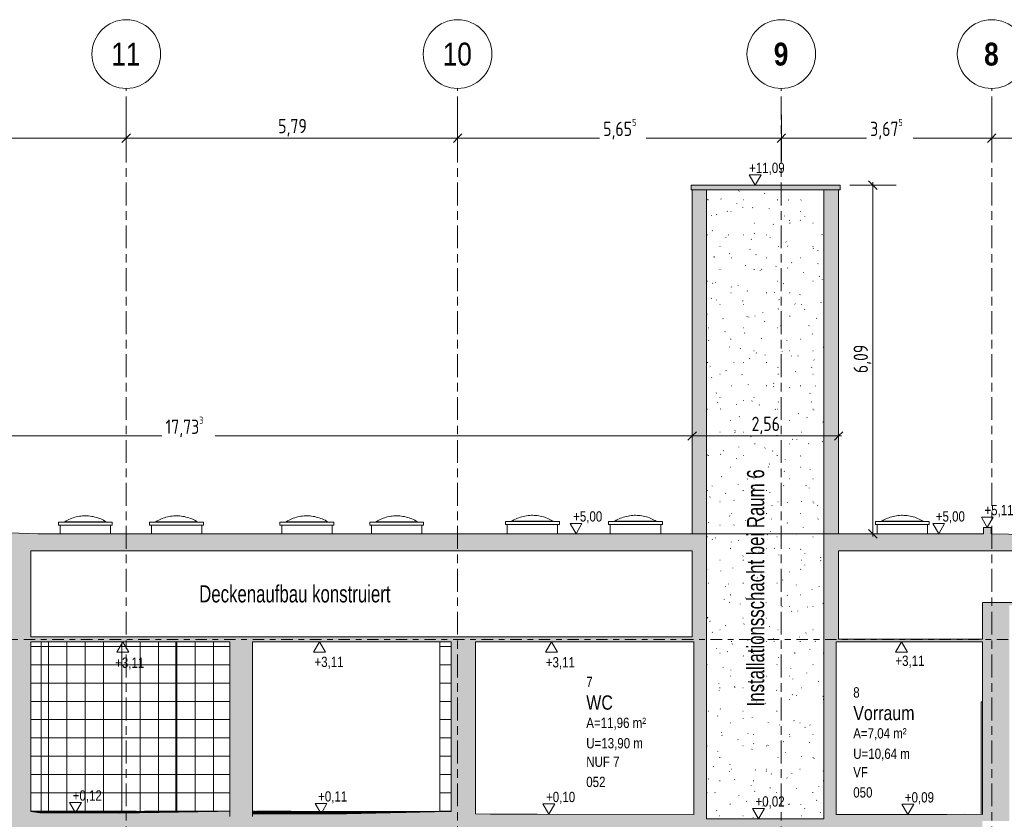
# Model space of a CAD drawing. Header units: metres. Extents: x 2 to 230, y -14 to 869.
# Tile 59 of 71: x 177 to 194, y -3 to 11. Entities that reach past the tile are written whole.
import ezdxf

# ---------------------------------------------------------------- set-up
doc = ezdxf.new("R2010")
doc.units = ezdxf.units.M
doc.linetypes.add('_Ebene_', pattern=[0.4, 0.2, -0.1, 0, -0.1])
doc.linetypes.add('_Rasterlinie_', pattern=[0.75, 0.4, -0.1, 0.15, -0.1])
for name, color, linetype, lineweight in [('A_Bem', 7, 'Continuous', 5), ('A_Bem-100', 7, 'Continuous', 5), ('A_Ebenen', 50, 'Continuous', 5), ('A_Fassade', 113, 'Continuous', 5), ('A_Fenster', 45, 'Continuous', 5), ('A_Geschossdecken', 7, 'Continuous', 5), ('A_Geschossdecken_Oberflächenschraffur', 7, 'Continuous', 5), ('A_Geschossdecken_Schraffur', 7, 'Continuous', 5), ('A_Hoehenkoten', 124, 'Continuous', 5), ('A_Linien_Feine Linien', 7, 'Continuous', 5), ('A_Notizen', 50, 'Continuous', 5), ('A_Raster', 128, 'Continuous', 5), ('A_Raum-Txt', 16, 'Continuous', 5), ('A_Wand', 244, 'Continuous', 5), ('A_Wand_Schraff', 1, 'Continuous', 5), ('A_Wände_Oberflächenschraffur', 244, 'Continuous', 5)]:
    doc.layers.add(name, color=color, linetype=linetype, lineweight=lineweight)
doc.styles.add('Arial', font='arial.ttf', dxfattribs={"width": 0.8, "height": 0.18})
doc.styles.add('Arial Narrow_B', font='txt', dxfattribs={"height": 0.4})
doc.styles.add('Arial_1', font='arial.ttf', dxfattribs={"width": 0.7, "height": 0.3})
doc.styles.add('Arial_B', font='txt', dxfattribs={"width": 0.8, "height": 0.25})
doc.styles.add('ISOCPEUR_1', font='isocpeur.ttf', dxfattribs={"width": 0.8, "height": 0.25})
doc.dimstyles.new('BLB-Standard_2_5_Aussen_maskiert_1', dxfattribs={"dimscale": 0.3048, "dimtxt": 0.248995, "dimasz": 0.492126, "dimexe": 1.32874, "dimexo": 0.0625, "dimgap": 0.032808, "dimtad": 1, "dimrnd": 0.001, "dimzin": 0, "dimdsep": 46, "dimtxsty": 'ISOCPEUR_1', "dimblk1": 'OBLIQUE', "dimblk2": 'OBLIQUE', "dimsah": 1, "dimcen": 0.09, "dimdle": 0.164042, "dimazin": 0, "dimtfac": 1, "dimtdec": 4, "dimtix": 1, "dimtmove": 0, "dimatfit": 3, "dimfxl": 1.32874, "dimfxlon": 1, "dimtvp": 1, "dimtfill": 1, "dimtolj": 1, "dimtzin": 0, "dimarcsym": 2})
pattern_1 = [(0, (178.00613, 18.796), (0, 0.32), []), (90, (178.00613, 18.796), (-0.32, 2e-17), [])]
pattern_2 = [(0, (178.006129, -2.678), (0, 0.007), []), (90, (178.00613, -2.678), (-0.32, 2e-17), [])]
pattern_3 = [(0.018, (178.013129, -2.679), (-2.199e-06, 0.007), []), (90, (178.01313, -2.679), (-0.32, 2e-17), [])]
pattern_4 = [(0.03, (178.017129, -2.669), (-2.618e-06, 0.005), []), (90, (178.01713, -2.669), (-0.32, 2e-17), [])]
pattern_5 = [(1.045, (178.398129, -2.675), (-3.64754e-05, 0.0019996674), []), (90, (178.39813, -2.675), (-0.32, -0.006), [])]
pattern_6 = [(359.498, (177.818129, -2.66), (7.009e-05, 0.007999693), []), (90, (177.81813, -2.66), (-0.32, 0.003), [])]
pattern_7 = [(0, (178.006129, -2.642), (0, 0.012), []), (90, (178.00613, -2.642), (-0.32, 2e-17), [])]
pattern_8 = [(0, (178.00613, 18.796), (0.813, 0.203), [0.007, -0.603, 0.007, -0.603, -3.251]), (0, (178.00613, 18.796), (0.813, 0.203), [-1.219, 0.007, -1.212, 0.007, -0.603, -1.422]), (0, (178.00613, 18.796), (0.813, 0.203), [-3.048, 0.007, -0.4, 0.007, -1.009]), (120, (178.31113, 18.897), (-0.5823032, 0.6025787), [0.007, -0.603, 0.007, -0.603, -3.251]), (120, (178.31113, 18.897), (-0.5823032, 0.6025787), [-1.219, 0.007, -1.212, 0.007, -0.603, -1.422]), (120, (178.31113, 18.897), (-0.5823032, 0.6025787), [-3.048, 0.007, -0.4, 0.007, -1.009]), (240, (178.41213, 19.304), (-0.2306968, -0.8055787), [0.007, -0.603, 0.007, -0.603, -3.251]), (240, (178.41213, 19.304), (-0.2306968, -0.8055787), [-1.219, 0.007, -1.212, 0.007, -0.603, -1.422]), (240, (178.41213, 19.304), (-0.2306968, -0.8055787), [-3.048, 0.007, -0.4, 0.007, -1.009])]

# ---------------------------------------------------------------- blocks, each defined once
blk = doc.blocks.new('Fassade - TU DF 1 - mit Panikstange - Fassade - TU DF 1 - mit Panikstange-8069940-H')
at = {"layer": 'A_Fassade', "color": 250, "lineweight": 9}
for p in [(0.632, -2.699), (0.658, -0.735)]:
    blk.add_line(p, (0.632, -0.735), dxfattribs=at)
blk = doc.blocks.new('FE Dachkuppel rund - Ø_880 _1000_-8070186-H')
at = {"layer": 'A_Fenster', "color": 250, "lineweight": 9}
for p, q in [((-1.102, 2.425), (-1.212, 2.419)), ((-1.212, 2.419), (-1.212, 2.365)), ((-1.212, 2.419), (-0.742, 2.419)), ((-1.1, 2.425), (-0.742, 2.425)), ((-0.742, 2.425), (-1.1, 2.425)), ((-0.742, 2.425), (-0.383, 2.425)), ((-0.383, 2.425), (-0.742, 2.425)), ((-0.742, 2.419), (-0.272, 2.419)), ((-0.272, 2.419), (-0.382, 2.425)), ((-0.272, 2.365), (-0.272, 2.419)), ((-1.212, 2.365), (-0.742, 2.365)), ((-1.182, 2.365), (-1.182, 2.205)), ((-0.742, 2.365), (-0.272, 2.365)), ((-0.302, 2.205), (-0.302, 2.365))]:
    blk.add_line(p, q, dxfattribs=at)
at = {"layer": 'A_Fenster', "color": 250, "lineweight": 9, "flags": 128}
for points in [[(-1.102, 2.425), (-1.078, 2.439), (-1.054, 2.452), (-1.029, 2.464), (-1.004, 2.475), (-0.979, 2.485), (-0.953, 2.494), (-0.926, 2.502), (-0.9, 2.508), (-0.873, 2.514), (-0.846, 2.519), (-0.819, 2.523), (-0.791, 2.525), (-0.764, 2.527), (-0.742, 2.527)], [(-0.742, 2.527), (-0.714, 2.526), (-0.687, 2.525), (-0.66, 2.522), (-0.632, 2.518), (-0.605, 2.513), (-0.579, 2.507), (-0.552, 2.5), (-0.526, 2.492), (-0.5, 2.483), (-0.475, 2.473), (-0.449, 2.462), (-0.425, 2.449), (-0.401, 2.436), (-0.382, 2.425)]]:
    blk.add_lwpolyline(points, dxfattribs=at)
blk = doc.blocks.new('FE Dachkuppel rund - Ø_880 _1000_-8070187-H')
at = {"layer": 'A_Fenster', "color": 250, "lineweight": 9}
for p, q in [((-5.764, 2.425), (-5.874, 2.419)), ((-5.874, 2.419), (-5.874, 2.365)), ((-5.874, 2.419), (-5.404, 2.419)), ((-5.762, 2.425), (-5.404, 2.425)), ((-5.404, 2.425), (-5.762, 2.425)), ((-5.404, 2.425), (-5.046, 2.425)), ((-5.046, 2.425), (-5.404, 2.425)), ((-5.404, 2.419), (-4.934, 2.419)), ((-4.934, 2.419), (-5.044, 2.425)), ((-4.934, 2.365), (-4.934, 2.419)), ((-5.874, 2.365), (-5.404, 2.365)), ((-5.844, 2.365), (-5.844, 2.205)), ((-5.404, 2.365), (-4.934, 2.365)), ((-4.964, 2.205), (-4.964, 2.365))]:
    blk.add_line(p, q, dxfattribs=at)
at = {"layer": 'A_Fenster', "color": 250, "lineweight": 9, "flags": 128}
for points in [[(-5.764, 2.425), (-5.74, 2.439), (-5.716, 2.452), (-5.691, 2.464), (-5.666, 2.475), (-5.641, 2.485), (-5.615, 2.494), (-5.588, 2.502), (-5.562, 2.508), (-5.535, 2.514), (-5.508, 2.519), (-5.481, 2.523), (-5.453, 2.525), (-5.426, 2.527), (-5.404, 2.527)], [(-5.404, 2.527), (-5.377, 2.526), (-5.349, 2.525), (-5.322, 2.522), (-5.295, 2.518), (-5.268, 2.513), (-5.241, 2.507), (-5.214, 2.5), (-5.188, 2.492), (-5.162, 2.483), (-5.137, 2.473), (-5.112, 2.462), (-5.087, 2.449), (-5.063, 2.436), (-5.044, 2.425)]]:
    blk.add_lwpolyline(points, dxfattribs=at)
blk = doc.blocks.new('FE Dachkuppel rund - Ø_880 _1000_-8070188-H')
at = {"layer": 'A_Fenster', "color": 250, "lineweight": 9}
for p, q in [((-9.936, 2.415), (-10.046, 2.409)), ((-10.046, 2.409), (-10.046, 2.355)), ((-10.046, 2.409), (-9.576, 2.409)), ((-9.935, 2.415), (-9.576, 2.415)), ((-9.576, 2.415), (-9.935, 2.415)), ((-9.576, 2.415), (-9.218, 2.415)), ((-9.218, 2.415), (-9.576, 2.415)), ((-9.576, 2.409), (-9.106, 2.409)), ((-9.106, 2.409), (-9.216, 2.415)), ((-9.106, 2.355), (-9.106, 2.409)), ((-10.046, 2.355), (-9.576, 2.355)), ((-10.016, 2.355), (-10.016, 2.205)), ((-9.576, 2.355), (-9.106, 2.355)), ((-9.136, 2.205), (-9.136, 2.355))]:
    blk.add_line(p, q, dxfattribs=at)
at = {"layer": 'A_Fenster', "color": 250, "lineweight": 9, "flags": 128}
for points in [[(-9.936, 2.415), (-9.912, 2.429), (-9.888, 2.442), (-9.864, 2.454), (-9.838, 2.465), (-9.813, 2.475), (-9.787, 2.484), (-9.761, 2.492), (-9.734, 2.498), (-9.707, 2.504), (-9.68, 2.509), (-9.653, 2.513), (-9.626, 2.515), (-9.598, 2.517), (-9.576, 2.517)], [(-9.576, 2.517), (-9.549, 2.516), (-9.521, 2.515), (-9.494, 2.512), (-9.467, 2.508), (-9.44, 2.503), (-9.413, 2.497), (-9.386, 2.49), (-9.36, 2.482), (-9.334, 2.473), (-9.309, 2.463), (-9.284, 2.452), (-9.259, 2.439), (-9.235, 2.426), (-9.216, 2.415)]]:
    blk.add_lwpolyline(points, dxfattribs=at)
blk = doc.blocks.new('FE Dachkuppel rund - Ø_880 _1000_-8070189-H')
at = {"layer": 'A_Fenster', "color": 250, "lineweight": 9}
for p, q in [((-11.505, 2.415), (-11.615, 2.409)), ((-11.615, 2.409), (-11.615, 2.355)), ((-11.615, 2.409), (-11.145, 2.409)), ((-11.503, 2.415), (-11.145, 2.415)), ((-11.145, 2.415), (-11.503, 2.415)), ((-11.145, 2.415), (-10.786, 2.415)), ((-10.786, 2.415), (-11.145, 2.415)), ((-11.145, 2.409), (-10.675, 2.409)), ((-10.675, 2.409), (-10.785, 2.415)), ((-10.675, 2.355), (-10.675, 2.409)), ((-11.615, 2.355), (-11.145, 2.355)), ((-11.585, 2.355), (-11.585, 2.205)), ((-11.145, 2.355), (-10.675, 2.355)), ((-10.705, 2.205), (-10.705, 2.355))]:
    blk.add_line(p, q, dxfattribs=at)
at = {"layer": 'A_Fenster', "color": 250, "lineweight": 9, "flags": 128}
for points in [[(-11.505, 2.415), (-11.481, 2.429), (-11.457, 2.442), (-11.432, 2.454), (-11.407, 2.465), (-11.382, 2.475), (-11.356, 2.484), (-11.329, 2.492), (-11.303, 2.498), (-11.276, 2.504), (-11.249, 2.509), (-11.222, 2.513), (-11.194, 2.515), (-11.167, 2.517), (-11.145, 2.517)], [(-11.145, 2.517), (-11.117, 2.516), (-11.09, 2.515), (-11.063, 2.512), (-11.035, 2.508), (-11.008, 2.503), (-10.982, 2.497), (-10.955, 2.49), (-10.929, 2.482), (-10.903, 2.473), (-10.878, 2.463), (-10.853, 2.452), (-10.828, 2.439), (-10.804, 2.426), (-10.785, 2.415)]]:
    blk.add_lwpolyline(points, dxfattribs=at)
blk = doc.blocks.new('FE Dachkuppel rund - Ø_880 _1000_-8070190-H')
at = {"layer": 'A_Fenster', "color": 250, "lineweight": 9}
for p, q in [((-15.375, 2.415), (-15.485, 2.409)), ((-15.485, 2.409), (-15.485, 2.355)), ((-15.485, 2.409), (-15.015, 2.409)), ((-15.373, 2.415), (-15.015, 2.415)), ((-15.015, 2.415), (-15.373, 2.415)), ((-15.015, 2.415), (-14.656, 2.415)), ((-14.656, 2.415), (-15.015, 2.415)), ((-15.015, 2.409), (-14.545, 2.409)), ((-14.545, 2.409), (-14.655, 2.415)), ((-14.545, 2.355), (-14.545, 2.409)), ((-15.485, 2.355), (-15.015, 2.355)), ((-15.455, 2.355), (-15.455, 2.205)), ((-15.015, 2.355), (-14.545, 2.355)), ((-14.575, 2.205), (-14.575, 2.355))]:
    blk.add_line(p, q, dxfattribs=at)
at = {"layer": 'A_Fenster', "color": 250, "lineweight": 9, "flags": 128}
for points in [[(-15.375, 2.415), (-15.351, 2.429), (-15.327, 2.442), (-15.302, 2.454), (-15.277, 2.465), (-15.251, 2.475), (-15.226, 2.484), (-15.199, 2.492), (-15.173, 2.498), (-15.146, 2.504), (-15.119, 2.509), (-15.092, 2.513), (-15.064, 2.515), (-15.037, 2.517), (-15.015, 2.517)], [(-15.015, 2.517), (-14.987, 2.516), (-14.96, 2.515), (-14.933, 2.512), (-14.905, 2.508), (-14.878, 2.503), (-14.852, 2.497), (-14.825, 2.49), (-14.799, 2.482), (-14.773, 2.473), (-14.747, 2.463), (-14.722, 2.452), (-14.698, 2.439), (-14.674, 2.426), (-14.655, 2.415)]]:
    blk.add_lwpolyline(points, dxfattribs=at)
blk = doc.blocks.new('Höhenkoten - leer-6237472-H')
at = {"layer": 'A_Hoehenkoten'}
for p, q in [((-20.06, -8.745), (-20.268, -8.745)), ((-20.164, -8.925), (-20.268, -8.745)), ((-20.164, -8.925), (-20.06, -8.745))]:
    blk.add_line(p, q, dxfattribs=at)
blk = doc.blocks.new('Raster - Raster-989695-H')
at = {"layer": 'A_Raster', "lineweight": 9}
blk.add_circle((28.608, 10.586), 0.6, dxfattribs=at)
blk = doc.blocks.new('DIMBLOCK156-H')
at = {"layer": 'A_Bem-100'}
for p, q in [((170.555, 4.318), (170.555, 3.508)), ((170.555, 3.913), (170.555, 4.318)), ((188.288, 4.318), (188.288, 3.508)), ((188.288, 3.913), (188.288, 4.318)), ((170.555, 3.913), (188.288, 3.913))]:
    blk.add_line(p, q, dxfattribs=at)
at = {"layer": 'A_Bem-100', "lineweight": 9}
for p, q in [((170.555, 3.913), (170.63, 3.988)), ((188.288, 3.913), (188.363, 3.988)), ((170.555, 3.913), (170.48, 3.838)), ((188.288, 3.913), (188.213, 3.838))]:
    blk.add_line(p, q, dxfattribs=at)
at = {"layer": 'A_Bem-100', "color": 0, "insert": (179.088, 4.249), "char_height": 0.25, "width": 0.80072, "attachment_point": 1, "line_spacing_factor": 1.149209, "style": 'ISOCPEUR_1', "bg_fill": 3, "box_fill_scale": 1.25, "bg_fill_color": 256, "bg_fill_true_color": 13158600, "bg_fill_transparency": 0}
blk.add_mtext('17,73\\A2\\H0.5x;\\S3^  ;\\H2x;', dxfattribs=at)
blk = doc.blocks.new('_Oblique')
at = {"color": 0, "linetype": 'ByBlock', "lineweight": -2}
blk.add_line((-0.5, -0.5), (0.5, 0.5), dxfattribs=at)
blk = doc.blocks.new('DIMBLOCK157-H')
at = {"layer": 'A_Bem-100'}
for p, q in [((188.288, 4.318), (188.288, 3.508)), ((188.288, 3.913), (188.288, 4.318)), ((190.848, 4.318), (190.848, 3.508)), ((190.848, 3.913), (190.848, 4.318)), ((188.288, 3.913), (190.898, 3.913))]:
    blk.add_line(p, q, dxfattribs=at)
at = {"layer": 'A_Bem-100', "lineweight": 9}
for p, q in [((188.288, 3.913), (188.363, 3.988)), ((190.848, 3.913), (190.923, 3.988)), ((188.288, 3.913), (188.213, 3.838)), ((190.848, 3.913), (190.773, 3.838))]:
    blk.add_line(p, q, dxfattribs=at)
at = {"layer": 'A_Bem-100', "color": 0, "insert": (189.327, 4.249), "char_height": 0.25, "width": 0.57664, "attachment_point": 1, "line_spacing_factor": 1.149209, "style": 'ISOCPEUR_1', "bg_fill": 3, "box_fill_scale": 1.25, "bg_fill_color": 256, "bg_fill_true_color": 13158600, "bg_fill_transparency": 0}
blk.add_mtext('2,56', dxfattribs=at)
blk = doc.blocks.new('DIMBLOCK164-H')
at = {"layer": 'A_Bem-100'}
for p, q in [((193.522, 8.712), (193.522, 9.522)), ((195.749, 8.712), (195.749, 9.522)), ((195.749, 9.117), (193.522, 9.117)), ((193.522, 9.117), (193.522, 8.712)), ((195.749, 9.117), (195.749, 8.712))]:
    blk.add_line(p, q, dxfattribs=at)
at = {"layer": 'A_Bem-100', "lineweight": 9}
for p, q in [((193.522, 9.117), (193.597, 9.192)), ((195.749, 9.117), (195.824, 9.192)), ((193.522, 9.117), (193.447, 9.042)), ((195.749, 9.117), (195.674, 9.042))]:
    blk.add_line(p, q, dxfattribs=at)
at = {"layer": 'A_Bem-100', "color": 0, "insert": (194.35, 9.453), "char_height": 0.25, "width": 0.68419, "attachment_point": 1, "line_spacing_factor": 1.149209, "style": 'ISOCPEUR_1', "bg_fill": 3, "box_fill_scale": 1.25, "bg_fill_color": 256, "bg_fill_true_color": 13158600, "bg_fill_transparency": 0}
blk.add_mtext('2,22\\A2\\H0.5x;\\S8^  ;\\H2x;', dxfattribs=at)
blk = doc.blocks.new('DIMBLOCK165-H')
at = {"layer": 'A_Bem-100'}
for p, q in [((189.847, 8.712), (189.847, 9.522)), ((193.522, 8.712), (193.522, 9.522)), ((193.522, 9.117), (189.847, 9.117)), ((189.847, 9.117), (189.847, 8.712)), ((193.522, 9.117), (193.522, 8.712))]:
    blk.add_line(p, q, dxfattribs=at)
at = {"layer": 'A_Bem-100', "lineweight": 9}
for p, q in [((189.847, 9.117), (189.922, 9.192)), ((193.522, 9.117), (193.597, 9.192)), ((189.847, 9.117), (189.772, 9.042)), ((193.522, 9.117), (193.447, 9.042))]:
    blk.add_line(p, q, dxfattribs=at)
at = {"layer": 'A_Bem-100', "color": 0, "insert": (191.399, 9.453), "char_height": 0.25, "width": 0.68419, "attachment_point": 1, "line_spacing_factor": 1.149209, "style": 'ISOCPEUR_1', "bg_fill": 3, "box_fill_scale": 1.25, "bg_fill_color": 256, "bg_fill_true_color": 13158600, "bg_fill_transparency": 0}
blk.add_mtext('3,67\\A2\\H0.5x;\\S5^  ;\\H2x;', dxfattribs=at)
blk = doc.blocks.new('DIMBLOCK166-H')
at = {"layer": 'A_Bem-100'}
for p, q in [((184.192, 8.712), (184.192, 9.522)), ((189.847, 8.712), (189.847, 9.522)), ((189.847, 9.117), (184.192, 9.117)), ((184.192, 9.117), (184.192, 8.712)), ((189.847, 9.117), (189.847, 8.712))]:
    blk.add_line(p, q, dxfattribs=at)
at = {"layer": 'A_Bem-100', "lineweight": 9}
for p, q in [((184.192, 9.117), (184.267, 9.192)), ((189.847, 9.117), (189.922, 9.192)), ((184.192, 9.117), (184.117, 9.042)), ((189.847, 9.117), (189.772, 9.042))]:
    blk.add_line(p, q, dxfattribs=at)
at = {"layer": 'A_Bem-100', "color": 0, "insert": (186.734, 9.453), "char_height": 0.25, "width": 0.68419, "attachment_point": 1, "line_spacing_factor": 1.149209, "style": 'ISOCPEUR_1', "bg_fill": 3, "box_fill_scale": 1.25, "bg_fill_color": 256, "bg_fill_true_color": 13158600, "bg_fill_transparency": 0}
blk.add_mtext('5,65\\A2\\H0.5x;\\S5^  ;\\H2x;', dxfattribs=at)
blk = doc.blocks.new('DIMBLOCK167-H')
at = {"layer": 'A_Bem-100'}
for p, q in [((178.402, 8.712), (178.402, 9.522)), ((184.192, 8.712), (184.192, 9.522)), ((184.192, 9.117), (178.402, 9.117)), ((178.402, 9.117), (178.402, 8.712)), ((184.192, 9.117), (184.192, 8.712))]:
    blk.add_line(p, q, dxfattribs=at)
at = {"layer": 'A_Bem-100', "lineweight": 9}
for p, q in [((178.402, 9.117), (178.477, 9.192)), ((184.192, 9.117), (184.267, 9.192)), ((178.402, 9.117), (178.327, 9.042)), ((184.192, 9.117), (184.117, 9.042))]:
    blk.add_line(p, q, dxfattribs=at)
at = {"layer": 'A_Bem-100', "color": 0, "insert": (181.056, 9.453), "char_height": 0.25, "width": 0.57664, "attachment_point": 1, "line_spacing_factor": 1.149209, "style": 'ISOCPEUR_1', "bg_fill": 3, "box_fill_scale": 1.25, "bg_fill_color": 256, "bg_fill_true_color": 13158600, "bg_fill_transparency": 0}
blk.add_mtext('5,79', dxfattribs=at)
blk = doc.blocks.new('DIMBLOCK168-H')
at = {"layer": 'A_Bem-100'}
for p, q in [((172.612, 8.712), (172.612, 9.522)), ((178.402, 8.712), (178.402, 9.522)), ((178.402, 9.117), (172.612, 9.117)), ((172.612, 9.117), (172.612, 8.712)), ((178.402, 9.117), (178.402, 8.712))]:
    blk.add_line(p, q, dxfattribs=at)
at = {"layer": 'A_Bem-100', "lineweight": 9}
for p, q in [((172.612, 9.117), (172.687, 9.192)), ((178.402, 9.117), (178.477, 9.192)), ((172.612, 9.117), (172.537, 9.042)), ((178.402, 9.117), (178.327, 9.042))]:
    blk.add_line(p, q, dxfattribs=at)
at = {"layer": 'A_Bem-100', "color": 0, "insert": (175.266, 9.453), "char_height": 0.25, "width": 0.57664, "attachment_point": 1, "line_spacing_factor": 1.149209, "style": 'ISOCPEUR_1', "bg_fill": 3, "box_fill_scale": 1.25, "bg_fill_color": 256, "bg_fill_true_color": 13158600, "bg_fill_transparency": 0}
blk.add_mtext('5,79', dxfattribs=at)
blk = doc.blocks.new('DIMBLOCK170-H')
at = {"layer": 'A_Bem-100'}
for p, q in [((191.042, 8.295), (191.852, 8.295)), ((191.447, 8.295), (191.042, 8.295)), ((191.447, 2.155), (191.447, 8.345)), ((191.042, 2.205), (191.852, 2.205)), ((191.447, 2.205), (191.042, 2.205))]:
    blk.add_line(p, q, dxfattribs=at)
at = {"layer": 'A_Bem-100', "lineweight": 9}
for p, q in [((191.447, 8.295), (191.372, 8.37)), ((191.447, 8.295), (191.522, 8.22)), ((191.447, 2.205), (191.372, 2.28)), ((191.447, 2.205), (191.522, 2.13))]:
    blk.add_line(p, q, dxfattribs=at)
at = {"layer": 'A_Bem-100', "color": 0, "insert": (191.11, 5.01), "char_height": 0.25, "width": 0.57664, "attachment_point": 1, "rotation": 90, "line_spacing_factor": 1.149209, "style": 'ISOCPEUR_1', "bg_fill": 3, "box_fill_scale": 1.25, "bg_fill_color": 256, "bg_fill_true_color": 13158600, "bg_fill_transparency": 0}
blk.add_mtext('6,09', dxfattribs=at)

msp = doc.modelspace()

# ---------------------------------------------------------------- hatches: boundary and pattern name
at = {"layer": 'A_Geschossdecken_Oberflächenschraffur'}
h = msp.add_hatch(dxfattribs=at)
h.set_pattern_fill('FP_142', color=133, style=0, pattern_type=2)
h.set_pattern_definition(pattern_6)
h.paths.add_polyline_path([(178.2924, -2.6779), (179.2708, -2.6521), (176.7328, -2.6491), (177.517, -2.6711), (178.0735, -2.6759)], flags=0)
h = msp.add_hatch(dxfattribs=at)
h.set_pattern_fill('FP_142', color=133, style=0, pattern_type=2)
h.set_pattern_definition(pattern_6)
h.paths.add_polyline_path([(178.2924, -2.6779), (179.2708, -2.6521), (176.7328, -2.6491), (177.517, -2.6711), (178.0735, -2.6759)], flags=0)
h = msp.add_hatch(dxfattribs=at)
h.set_pattern_fill('FP_143', color=133, style=0, pattern_type=2)
h.set_pattern_definition(pattern_7)
h.paths.add_polyline_path([(176.8915, -2.6711), (177.517, -2.6711), (176.7328, -2.6491)], flags=0)
h = msp.add_hatch(dxfattribs=at)
h.set_pattern_fill('FP_143', color=133, style=0, pattern_type=2)
h.set_pattern_definition(pattern_7)
h.paths.add_polyline_path([(176.8915, -2.6711), (177.517, -2.6711), (176.7328, -2.6491)], flags=0)
h = msp.add_hatch(dxfattribs=at)
h.set_pattern_fill('FP_140', color=133, style=0, pattern_type=2)
h.set_pattern_definition(pattern_4)
h.paths.add_polyline_path([(179.2708, -2.6521), (179.2708, -2.6414), (177.1578, -2.6496), (178.2924, -2.6509)], flags=0)
h = msp.add_hatch(dxfattribs=at)
h.set_pattern_fill('FP_140', color=133, style=0, pattern_type=2)
h.set_pattern_definition(pattern_4)
h.paths.add_polyline_path([(179.2708, -2.6521), (179.2708, -2.6414), (177.1578, -2.6496), (178.2924, -2.6509)], flags=0)
h = msp.add_hatch(dxfattribs=at)
h.set_pattern_fill('FP_141', color=133, style=0, pattern_type=2)
h.set_pattern_definition(pattern_5)
h.paths.add_polyline_path([(178.2924, -2.6779), (180.0044, -2.6466), (179.2708, -2.6521), (178.5502, -2.6711)], flags=0)
h = msp.add_hatch(dxfattribs=at)
h.set_pattern_fill('FP_141', color=133, style=0, pattern_type=2)
h.set_pattern_definition(pattern_5)
h.paths.add_polyline_path([(178.2924, -2.6779), (180.0044, -2.6466), (179.2708, -2.6521), (178.5502, -2.6711)], flags=0)
h = msp.add_hatch(dxfattribs=at)
h.set_pattern_fill('FP_138', color=133, style=0, pattern_type=2)
h.set_pattern_definition(pattern_2)
h.paths.add_polyline_path([(180.6402, -2.6871), (181.7002, -2.6869), (180.6104, -2.641), (180.6104, -2.641), (180.6104, -2.6871), (180.6302, -2.6871)], flags=0)
h = msp.add_hatch(dxfattribs=at)
h.set_pattern_fill('FP_138', color=133, style=0, pattern_type=2)
h.set_pattern_definition(pattern_2)
h.paths.add_polyline_path([(180.6402, -2.6871), (181.7002, -2.6869), (180.6104, -2.641), (180.6104, -2.641), (180.6104, -2.6871), (180.6302, -2.6871)], flags=0)
h = msp.add_hatch(dxfattribs=at)
h.set_pattern_fill('FP_139', color=133, style=0, pattern_type=2)
h.set_pattern_definition(pattern_3)
h.paths.add_polyline_path([(181.7041, -2.6871), (182.2526, -2.6869), (183.8635, -2.6502), (180.6302, -2.641), (181.7002, -2.6869)], flags=0)
h = msp.add_hatch(dxfattribs=at)
h.set_pattern_fill('FP_139', color=133, style=0, pattern_type=2)
h.set_pattern_definition(pattern_3)
h.paths.add_polyline_path([(181.7041, -2.6871), (182.2526, -2.6869), (183.8635, -2.6502), (180.6302, -2.641), (181.7002, -2.6869)], flags=0)
at = {"layer": 'A_Geschossdecken_Schraffur', "lineweight": 9}
for points in [[(189.0625, 8.2149), (190.8752, 8.2149), (190.8752, 8.2949), (188.2701, 8.2949), (188.2701, 8.2149)], [(176.6813, -2.9751), (184.1263, -2.9751), (184.1263, -2.7351), (176.3628, -2.7351), (176.3628, -2.9751), (176.3813, -2.9751)], [(176.7328, -2.7351), (180.2104, -2.7351), (180.2104, -2.6451), (180.0044, -2.6466), (178.2924, -2.6779), (177.517, -2.6711), (176.8915, -2.6711), (176.7328, -2.6491)], [(184.0809, -2.7351), (184.0809, -2.646), (184.0444, -2.646), (182.2526, -2.6869), (180.6104, -2.6871), (180.6104, -2.7351), (181.7365, -2.7351)], [(185.3995, -2.7751), (188.3176, -2.7751), (188.3176, -2.7036), (184.7678, -2.6943), (184.5009, -2.6912), (184.5009, -2.7751)], [(193.3608, -2.7751), (193.3608, -2.6988), (193.0481, -2.6981), (192.7255, -2.7034), (191.3151, -2.7034), (190.9873, -2.7006), (190.8076, -2.7006), (190.8076, -2.7751), (192.7255, -2.7751)], [(189.0625, -3.0351), (193.3608, -3.0351), (193.3608, -2.7751), (184.1263, -2.7751), (184.1263, -3.0351), (188.6836, -3.0351)]]:
    msp.add_hatch(color=253, dxfattribs=at).paths.add_polyline_path(points, flags=0)
h = msp.add_hatch(color=253, dxfattribs=at)
h.paths.add_polyline_path([(193.513, 0.9549), (193.513, 1.0049), (193.3773, 1.0049), (193.3773, 0.9549)], flags=0)
h.paths.add_polyline_path([(193.513, 1.9049), (193.513, 2.3149), (193.3773, 2.3149), (193.3773, 1.9049), (193.4099, 1.9049)], flags=0)
h = msp.add_hatch(color=253, dxfattribs=at)
h.paths.add_polyline_path([(181.7365, 0.3149), (188.3176, 0.3149), (188.3176, 2.2049), (176.8556, 2.2049), (176.3628, 2.2216), (176.3628, 0.3149), (180.8208, 0.3149)], flags=0)
h.paths.add_polyline_path([(193.3608, 0.3149), (193.3773, 0.3149), (193.3773, 1.0049), (193.3608, 1.0049), (193.3608, 0.3649), (190.8476, 0.3649), (190.8476, 1.9049), (193.3773, 1.9049), (193.3773, 2.2049), (190.8076, 2.2049), (190.8076, 0.3149), (192.7255, 0.3149)], flags=0)
h.paths.add_polyline_path([(184.2826, 0.4049), (176.7328, 0.4049), (176.7328, 1.9049), (188.2876, 1.9049), (188.2876, 0.4049), (184.4838, 0.4049)], flags=0)
h = msp.add_hatch(color=253, dxfattribs=at)
h.paths.add_polyline_path([(207.3775, 0.9549), (221.342, 0.9549), (221.342, 2.2049), (211.6525, 2.0533), (207.6549, 1.9579), (205.3739, 1.9173), (203.9361, 1.9627), (203.9361, 1.9349), (200.4174, 1.9349), (200.4174, 2.0591), (197.0321, 2.1149), (193.513, 2.2049), (193.513, 1.9049), (221.008, 1.9049), (221.008, 1.0049), (205.3066, 1.0049), (205.3129, 0.9549), (206.6589, 0.9549)], flags=0)
h.paths.add_polyline_path([(193.513, 0.9549), (204.9701, 0.9549), (204.9795, 1.0049), (193.513, 1.0049)], flags=0)
at = {"layer": 'A_Wand_Schraff', "lineweight": 9}
for points in [[(188.2876, 2.2049), (188.5376, 2.2049), (188.5376, 8.2149), (188.2876, 8.2149), (188.2876, 2.3874)], [(190.8476, 2.2049), (190.8476, 8.2149), (190.5876, 8.2149), (190.5876, 2.2049)], [(188.3176, -2.7751), (188.5376, -2.7751), (188.5376, 2.2049), (188.3176, 2.2049), (188.3176, -2.7036)], [(190.5876, -2.7751), (190.8076, -2.7751), (190.8076, 2.2049), (190.5876, 2.2049), (190.5876, -1.6218)], [(193.3608, -2.8151), (193.8308, -2.8151), (193.8308, 0.9549), (193.3773, 0.9549), (193.3773, 0.3149), (193.3608, 0.3149), (193.3608, -2.7751)], [(176.3628, -2.7351), (176.7328, -2.7351), (176.7328, 0.3149), (176.3628, 0.3149), (176.3628, -2.6751)], [(180.2104, -2.7351), (180.6104, -2.7351), (180.6104, 0.3149), (180.2104, 0.3149), (180.2104, -1.6218)], [(184.1263, -2.7751), (184.5009, -2.7751), (184.5009, 0.3149), (184.0809, 0.3149), (184.0809, -2.7351), (184.1263, -2.7351)]]:
    msp.add_hatch(color=253, dxfattribs=at).paths.add_polyline_path(points, flags=0)
at = {"layer": 'A_Wände_Oberflächenschraffur'}
h = msp.add_hatch(dxfattribs=at)
h.set_pattern_fill('FP_92', style=0, pattern_type=2)
h.set_pattern_definition(pattern_8)
h.paths.add_polyline_path([(189.5204, 2.2049), (190.5876, 2.2049), (190.5876, 8.2149), (188.5376, 8.2149), (188.5376, 2.2049), (189.0625, 2.2049)], flags=0)
h = msp.add_hatch(dxfattribs=at)
h.set_pattern_fill('FP_92', style=0, pattern_type=2)
h.set_pattern_definition(pattern_8)
h.paths.add_polyline_path([(188.6836, -2.7751), (190.5876, -2.7751), (190.5876, 2.2049), (188.5376, 2.2049), (188.5376, -2.7751)], flags=0)
h = msp.add_hatch(dxfattribs=at)
h.set_pattern_fill('FP_90', color=133, style=0, pattern_type=2)
h.set_pattern_definition(pattern_1)
h.paths.add_polyline_path([(176.8155, -2.6492), (176.8155, 0.3149), (176.7328, 0.3149), (176.7328, -2.6491)], flags=0)
h = msp.add_hatch(dxfattribs=at)
h.set_pattern_fill('FP_90', color=133, style=0, pattern_type=2)
h.set_pattern_definition(pattern_1)
h.paths.add_polyline_path([(176.8155, -2.6492), (176.8155, 0.3149), (176.7328, 0.3149), (176.7328, -2.6491)], flags=0)
h = msp.add_hatch(dxfattribs=at)
h.set_pattern_fill('FP_90', color=133, style=0, pattern_type=2)
h.set_pattern_definition(pattern_1)
h.paths.add_polyline_path([(176.9155, -2.6493), (176.9155, 0.3149), (176.8155, 0.3149), (176.8155, -2.6492), (176.8915, -2.6493)], flags=0)
h = msp.add_hatch(dxfattribs=at)
h.set_pattern_fill('FP_90', color=133, style=0, pattern_type=2)
h.set_pattern_definition(pattern_1)
h.paths.add_polyline_path([(176.9155, -2.6493), (176.9155, 0.3149), (176.8155, 0.3149), (176.8155, -2.6492), (176.8915, -2.6493)], flags=0)
h = msp.add_hatch(dxfattribs=at)
h.set_pattern_fill('FP_90', color=133, style=0, pattern_type=2)
h.set_pattern_definition(pattern_1)
h.paths.add_polyline_path([(176.9499, -2.6494), (179.2708, -2.6414), (179.2708, 0.3149), (176.9155, 0.3149), (176.9155, -2.6493)], flags=0)
h = msp.add_hatch(dxfattribs=at)
h.set_pattern_fill('FP_90', color=133, style=0, pattern_type=2)
h.set_pattern_definition(pattern_1)
h.paths.add_polyline_path([(176.9499, -2.6494), (179.2708, -2.6414), (179.2708, 0.3149), (176.9155, 0.3149), (176.9155, -2.6493)], flags=0)
h = msp.add_hatch(dxfattribs=at)
h.set_pattern_fill('FP_90', color=133, style=0, pattern_type=2)
h.set_pattern_definition(pattern_1)
h.paths.add_polyline_path([(179.2708, -2.6521), (180.2104, -2.6451), (180.2104, 0.3149), (179.2708, 0.3149), (179.2708, -2.6491)], flags=0)
h = msp.add_hatch(dxfattribs=at)
h.set_pattern_fill('FP_90', color=133, style=0, pattern_type=2)
h.set_pattern_definition(pattern_1)
h.paths.add_polyline_path([(179.2708, -2.6521), (180.2104, -2.6451), (180.2104, 0.3149), (179.2708, 0.3149), (179.2708, -2.6491)], flags=0)
h = msp.add_hatch(dxfattribs=at)
h.set_pattern_fill('FP_90', color=133, style=0, pattern_type=2)
h.set_pattern_definition(pattern_1)
h.paths.add_polyline_path([(183.8809, -2.6498), (184.0809, -2.646), (184.0809, 0.3149), (183.8809, 0.3149), (183.8809, -2.646)], flags=0)
h = msp.add_hatch(dxfattribs=at)
h.set_pattern_fill('FP_90', color=133, style=0, pattern_type=2)
h.set_pattern_definition(pattern_1)
h.paths.add_polyline_path([(183.8809, -2.6498), (184.0809, -2.646), (184.0809, 0.3149), (183.8809, 0.3149), (183.8809, -2.646)], flags=0)

# ---------------------------------------------------------------- linework, layer by layer
at = {"layer": 'A_Ebenen', "color": 130, "linetype": '_Ebene_', "lineweight": 9}
msp.add_line((166.1108, 0.3549), (226.6435, 0.3549), dxfattribs=at)
at = {"layer": 'A_Geschossdecken', "color": 250, "lineweight": 9}
for p, q in [((190.8752, 8.2949), (188.2701, 8.2949)), ((188.2701, 8.2949), (188.2701, 8.2149)), ((190.8752, 8.2149), (190.8752, 8.2949)), ((188.2701, 8.2149), (190.8752, 8.2149)), ((193.513, 2.3149), (193.3773, 2.3149)), ((193.3773, 2.3149), (193.3773, 2.2049)), ((193.513, 2.2049), (193.513, 2.3149)), ((176.8556, 2.2049), (176.3628, 2.2218)), ((188.2876, 2.2049), (176.8556, 2.2049)), ((193.3773, 2.2049), (190.8476, 2.2049)), ((197.0321, 2.1149), (193.513, 2.2049)), ((176.7328, 0.3149), (180.2104, 0.3149)), ((180.6104, 0.3149), (184.0809, 0.3149)), ((184.5009, 0.3149), (188.3176, 0.3149)), ((190.8076, 0.3149), (193.3608, 0.3149)), ((176.8915, -2.6711), (176.7328, -2.6491)), ((179.2708, -2.6521), (176.7328, -2.6491)), ((177.517, -2.6711), (176.7328, -2.6491)), ((177.517, -2.6711), (176.8915, -2.6711)), ((179.2708, -2.6414), (176.9499, -2.6494)), ((178.2924, -2.6779), (177.517, -2.6711)), ((180.0044, -2.6466), (178.2924, -2.6779)), ((179.2708, -2.6521), (178.2924, -2.6779)), ((179.2708, -2.6521), (180.2104, -2.6451)), ((180.2104, -2.7351), (180.2104, -2.6451)), ((180.6104, -2.6871), (180.6104, -2.7351)), ((181.7041, -2.6871), (180.6104, -2.6871)), ((180.6302, -2.641), (181.7041, -2.6871)), ((180.8633, -2.6409), (183.8635, -2.6502)), ((182.2526, -2.6869), (181.7041, -2.6871)), ((184.0444, -2.646), (182.2526, -2.6869)), ((184.0809, -2.646), (184.0444, -2.646)), ((184.7678, -2.6943), (184.5009, -2.6912)), ((185.5798, -2.6964), (184.7678, -2.6943)), ((188.3176, -2.7036), (185.5798, -2.6964)), ((190.9873, -2.7006), (190.8076, -2.7006)), ((191.3151, -2.7034), (190.9873, -2.7006)), ((192.7393, -2.7034), (191.3151, -2.7034)), ((193.0481, -2.6981), (192.7393, -2.7034)), ((193.3608, -2.6988), (193.0481, -2.6981)), ((190.5876, -2.7751), (188.5376, -2.7751))]:
    msp.add_line(p, q, dxfattribs=at)
at = {"layer": 'A_Linien_Feine Linien'}
for p, q in [((176.7328, 1.9049), (176.7328, 0.4049)), ((188.2876, 1.9049), (176.7328, 1.9049)), ((188.2876, 0.4049), (188.2876, 1.9049)), ((221.008, 1.9049), (190.8476, 1.9049)), ((190.8476, 1.9049), (190.8476, 0.3649)), ((193.3608, 0.3649), (193.3608, 1.0049)), ((193.3608, 1.0049), (221.008, 1.0049)), ((176.7328, 0.4049), (188.2876, 0.4049)), ((190.8476, 0.3649), (193.3608, 0.3649))]:
    msp.add_line(p, q, dxfattribs=at)
at = {"layer": 'A_Raster', "linetype": '_Rasterlinie_', "lineweight": 9}
for p, q in [((178.4017, -12.308), (178.4017, 9.9864)), ((184.1917, -12.308), (184.1917, 9.9864))]:
    msp.add_line(p, q, dxfattribs=at)
at = {"layer": 'A_Wand', "color": 250, "lineweight": 9}
for p, q in [((188.2876, 8.2149), (188.2876, 2.2049)), ((188.5376, -2.7751), (188.5376, 8.2149)), ((190.5876, 8.2149), (190.5876, -2.7751)), ((190.8476, 2.2049), (190.8476, 8.2149)), ((188.2876, 2.2049), (190.8476, 2.2049)), ((176.7328, -2.6491), (176.7328, 0.3149)), ((176.9155, 0.3149), (176.9155, -2.6493)), ((179.2708, 0.3149), (179.2708, -2.6521)), ((180.2104, 0.3149), (180.2104, -2.6451)), ((180.6104, -2.6871), (180.6104, 0.3149)), ((183.8809, 0.3149), (183.8809, -2.6498)), ((184.0809, 0.3149), (184.0809, -2.646)), ((184.5009, -2.6912), (184.5009, 0.3149)), ((188.3176, 0.3149), (188.3176, -2.7036)), ((190.8076, -2.7006), (190.8076, 0.3149)), ((193.3608, 0.3149), (193.3608, -2.6988))]:
    msp.add_line(p, q, dxfattribs=at)

# ---------------------------------------------------------------- block references
at = {"layer": 'A_Fassade', "color": 250, "lineweight": 9}
msp.add_blockref('Fassade - TU DF 1 - mit Panikstange - Fassade - TU DF 1 - mit Panikstange-8069940-H', (192.7031, 0), dxfattribs=at)
at = {"layer": 'A_Fenster', "color": 250, "lineweight": 9}
for name, p in [('FE Dachkuppel rund - Ø_880 _1000_-8070190-H', (192.7031, 0)), ('FE Dachkuppel rund - Ø_880 _1000_-8070189-H', (190.4256, 0)), ('FE Dachkuppel rund - Ø_880 _1000_-8070189-H', (192.7031, 0)), ('FE Dachkuppel rund - Ø_880 _1000_-8070188-H', (192.7031, 0)), ('FE Dachkuppel rund - Ø_880 _1000_-8070187-H', (190.9031, 0)), ('FE Dachkuppel rund - Ø_880 _1000_-8070187-H', (192.7031, 0)), ('FE Dachkuppel rund - Ø_880 _1000_-8070186-H', (192.7031, 0))]:
    msp.add_blockref(name, p, dxfattribs=at)
at = {"layer": 'A_Hoehenkoten'}
for p in [(209.5534, 17.22), (206.4239, 11.13), (197.6808, 6.254), (201.969, 6.238), (205.9502, 6.2282), (212.2193, 6.2217), (209.6102, 6.15)]:
    msp.add_blockref('Höhenkoten - leer-6237472-H', p, dxfattribs=at)
at = {"layer": 'A_Hoehenkoten', "extrusion": (0, 0, -1)}
for p in [(-173.2814, 11.24), (-172.432, 11.13)]:
    msp.add_blockref('Höhenkoten - leer-6237472-H', p, dxfattribs=at)
at = {"layer": 'A_Hoehenkoten', "extrusion": (0, 0, -1), "rotation": 180}
for p in [(-198.5054, -8.6102), (-212.1095, -8.6102)]:
    msp.add_blockref('Höhenkoten - leer-6237472-H', p, dxfattribs=at)
at = {"layer": 'A_Hoehenkoten', "rotation": 180}
for p in [(161.6141, -8.6102), (165.6674, -8.6102)]:
    msp.add_blockref('Höhenkoten - leer-6237472-H', p, dxfattribs=at)
at = {"layer": 'A_Raster', "lineweight": 9}
for p in [(149.7935, 0), (155.5835, 0), (161.2385, 0), (164.9134, 0)]:
    msp.add_blockref('Raster - Raster-989695-H', p, dxfattribs=at)

# ---------------------------------------------------------------- texts
at = {"layer": 'A_Hoehenkoten', "char_height": 0.18, "attachment_point": 1, "line_spacing_factor": 0.941778, "style": 'Arial'}
for s, insert, width in [('+11,09', (189.2839, 8.6871), 0.733812), ('+5,00', (186.2095, 2.5971), 0.601593), ('+5,00', (192.5451, 2.5971), 0.601593), ('+5,11', (193.3945, 2.7071), 0.601593), ('+3,11', (178.2082, 0.0414), 0.601593), ('+3,11', (181.69, 0.0555), 0.601593), ('+3,11', (185.7324, 0.0488), 0.601593), ('+3,11', (191.839, 0.0748), 0.601593), ('+0,12', (177.4663, -2.2789), 0.601593), ('+0,11', (181.7546, -2.2949), 0.601593), ('+0,10', (185.7358, -2.3048), 0.601593), ('+0,02', (189.3958, -2.3829), 0.601593), ('+0,09', (192.0048, -2.3112), 0.601593)]:
    msp.add_mtext(s, dxfattribs=dict(at, insert=insert, width=width))
at = {"layer": 'A_Notizen', "color": 7, "insert": (179.6765, 1.3045), "char_height": 0.3, "width": 4.130294, "attachment_point": 1, "style": 'Arial_1'}
msp.add_mtext('Deckenaufbau konstruiert', dxfattribs=at)
at = {"layer": 'A_Raster', "char_height": 0.4, "attachment_point": 1, "style": 'Arial Narrow_B'}
for s, insert, width in [('11', (178.1402, 10.7847), 0.625316), ('10', (183.9302, 10.7847), 0.625316), ('\\fArial Narrow|b1|i0|c0|p34|;9', (189.7147, 10.7847), 0.312658), ('\\fArial Narrow|b1|i0|c0|p34|;8', (193.3896, 10.7847), 0.312658)]:
    msp.add_mtext(s, dxfattribs=dict(at, insert=insert, width=width))
at = {"layer": 'A_Raum-Txt', "attachment_point": 1}
for s, insert, char_height, width, style in [('7', (186.4388, -0.294), 0.18, 0.134683, 'Arial'), ('8', (191.1031, -0.4774), 0.18, 0.134683, 'Arial'), ('WC', (186.4388, -0.6194), 0.25, 0.557974, 'Arial_B'), ('Vorraum', (191.1031, -0.8028), 0.25, 1.391729, 'Arial_B'), ('A=11,96 m²', (186.4388, -1.0092), 0.18, 1.244219, 'Arial'), ('A=7,04 m²', (191.1031, -1.1927), 0.18, 1.109535, 'Arial'), ('U=13,90 m', (186.4388, -1.3659), 0.18, 1.180084, 'Arial'), ('U=10,64 m', (191.1031, -1.5493), 0.18, 1.180084, 'Arial'), ('NUF 7', (186.4388, -1.6885), 0.18, 0.692658, 'Arial'), ('VF', (191.1031, -1.872), 0.18, 0.307848, 'Arial'), ('052', (186.4388, -2.0411), 0.18, 0.40405, 'Arial'), ('050', (191.1031, -2.2246), 0.18, 0.40405, 'Arial')]:
    msp.add_mtext(s, dxfattribs=dict(at, insert=insert, char_height=char_height, width=width, style=style))

# ---------------------------------------------------------------- dimensions: what is measured, and where the dimension line sits
at = {"layer": 'A_Bem'}
dim = msp.add_linear_dim(base=(193.5216, 9.1165), p1=(195.7491, 8.7115), p2=(193.5216, 8.7115), text='\\A1;2,22\\Q;{\\A1;{\\H0.5x;\\S8^ ;}}', dimstyle='BLB-Standard_2_5_Aussen_maskiert_1', override={"dimpost": '<>', "dimfxl": 2.227518}, dxfattribs=at)
dim.commit()
dim.dimension.update_dxf_attribs({"geometry": 'DIMBLOCK164-H', "text_midpoint": (194.6354, 9.2765)})

# ---------------------------------------------------------------- next in the draw order: dimensions: what is measured, and where the dimension line sits
for base, p1, p2, text, override, picture, middle in [((189.8467, 9.1165), (193.5216, 8.7115), (189.8467, 8.7115), '\\A1;3,67\\Q;{\\A1;{\\H0.5x;\\S5^ ;}}', {"dimpost": '<>', "dimfxl": 3.674946}, 'DIMBLOCK165-H', (191.6842, 9.2765)), ((188.2876, 3.9126), (170.555, 4.3176), (188.2876, 4.3176), '\\A1;17,73\\Q;{\\A1;{\\H0.5x;\\S3^ ;}}', {"dimpost": '<>', "dimfxl": 17.732602}, 'DIMBLOCK156-H', (179.4213, 4.0726))]:
    dim = msp.add_linear_dim(base=base, p1=p1, p2=p2, text=text, dimstyle='BLB-Standard_2_5_Aussen_maskiert_1', override=override, dxfattribs=at)
    dim.commit()
    dim.dimension.update_dxf_attribs({"geometry": picture, "text_midpoint": middle})
dim = msp.add_linear_dim(base=(191.4466, 8.2949), p1=(191.0416, 2.2049), p2=(191.0416, 8.2949), angle=90, dimstyle='BLB-Standard_2_5_Aussen_maskiert_1', override={"dimpost": '<>', "dimfxl": 6.09}, dxfattribs=at)
dim.commit()
dim.dimension.update_dxf_attribs({"geometry": 'DIMBLOCK170-H', "text_midpoint": (191.3116, 5.2499)})

# ---------------------------------------------------------------- next in the draw order: linework, layer by layer
at = {"layer": 'A_Raster', "linetype": '_Rasterlinie_', "lineweight": 9}
msp.add_line((193.5216, -12.308), (193.5216, 9.9864), dxfattribs=at)

# ---------------------------------------------------------------- next in the draw order: dimensions: what is measured, and where the dimension line sits
at = {"layer": 'A_Bem'}
dim = msp.add_linear_dim(base=(184.1917, 9.1165), p1=(189.8467, 8.7115), p2=(184.1917, 8.7115), text='\\A1;5,65\\Q;{\\A1;{\\H0.5x;\\S5^ ;}}', dimstyle='BLB-Standard_2_5_Aussen_maskiert_1', override={"dimpost": '<>', "dimfxl": 5.655}, dxfattribs=at)
dim.commit()
dim.dimension.update_dxf_attribs({"geometry": 'DIMBLOCK166-H', "text_midpoint": (187.0192, 9.2765)})
dim = msp.add_linear_dim(base=(190.8476, 3.9126), p1=(188.2876, 4.3176), p2=(190.8476, 4.3176), dimstyle='BLB-Standard_2_5_Aussen_maskiert_1', override={"dimpost": '<>', "dimfxl": 2.559949}, dxfattribs=at)
dim.commit()
dim.dimension.update_dxf_attribs({"geometry": 'DIMBLOCK157-H', "text_midpoint": (189.5676, 4.0476)})

# ---------------------------------------------------------------- next in the draw order: linework, layer by layer
at = {"layer": 'A_Raster', "linetype": '_Rasterlinie_', "lineweight": 9}
msp.add_line((189.8467, -12.308), (189.8467, 9.9864), dxfattribs=at)

# ---------------------------------------------------------------- next in the draw order: texts
at = {"layer": 'A_Notizen', "color": 7, "insert": (189.2476, -0.8123), "char_height": 0.3, "width": 5.112361, "attachment_point": 1, "rotation": 90, "style": 'Arial_1'}
msp.add_mtext('Installationsschacht bei Raum 6', dxfattribs=at)

# ---------------------------------------------------------------- next in the draw order: dimensions: what is measured, and where the dimension line sits
at = {"layer": 'A_Bem'}
dim = msp.add_linear_dim(base=(178.4017, 9.1165), p1=(184.1917, 8.7115), p2=(178.4017, 8.7115), dimstyle='BLB-Standard_2_5_Aussen_maskiert_1', override={"dimpost": '<>', "dimfxl": 5.79}, dxfattribs=at)
dim.commit()
dim.dimension.update_dxf_attribs({"geometry": 'DIMBLOCK167-H', "text_midpoint": (181.2967, 9.2515)})

# ---------------------------------------------------------------- next in the draw order: dimensions: what is measured, and where the dimension line sits
dim = msp.add_linear_dim(base=(172.6117, 9.1165), p1=(178.4017, 8.7115), p2=(172.6117, 8.7115), dimstyle='BLB-Standard_2_5_Aussen_maskiert_1', override={"dimpost": '<>', "dimfxl": 5.79}, dxfattribs=at)
dim.commit()
dim.dimension.update_dxf_attribs({"geometry": 'DIMBLOCK168-H', "text_midpoint": (175.5067, 9.2515)})

doc.saveas('drawing.dxf')
